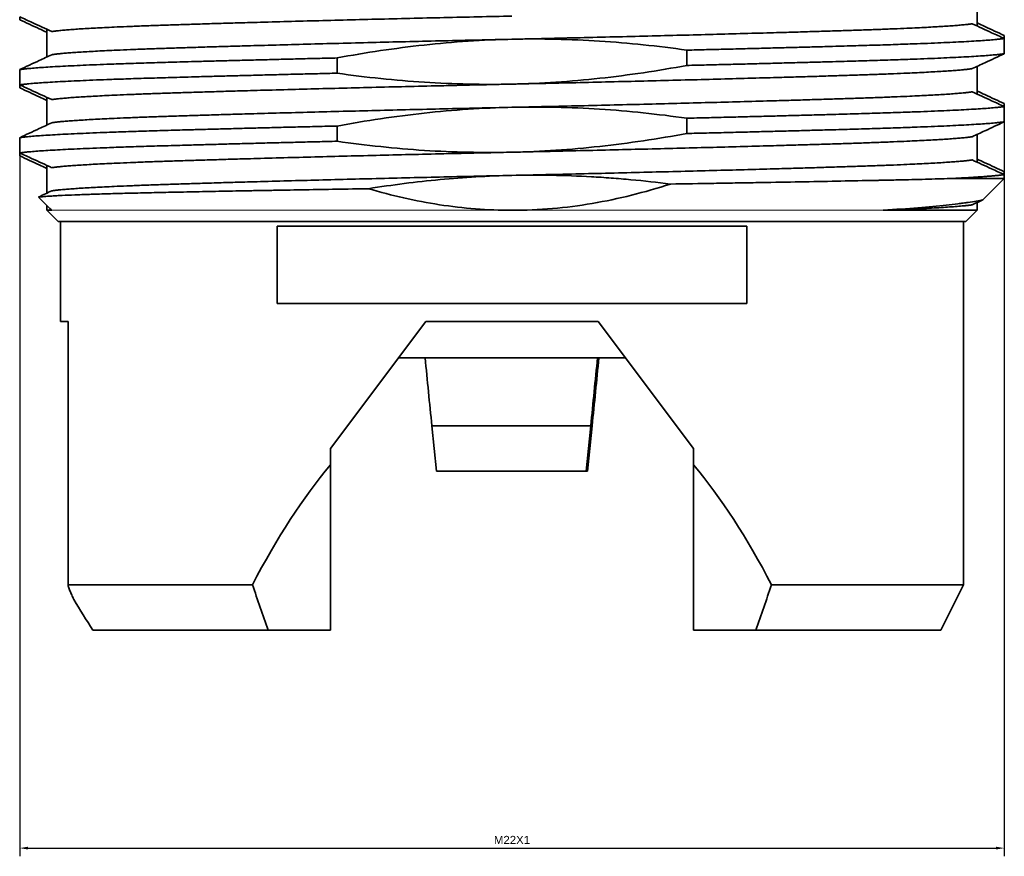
# Model space of a CAD drawing. Header units: millimetres. Extents: x -404827 to -46036, y 267324 to 306977.
# Tile 31 of 55: x -49146 to -49125, y 269774 to 269792. Entities that reach past the tile are written whole.
import ezdxf

# ---------------------------------------------------------------- set-up
doc = ezdxf.new("R2010")
doc.units = ezdxf.units.MM
doc.layers.add('1', color=7, linetype='Continuous', true_color=0xffffff)
doc.styles.get("Standard").update_dxf_attribs({"font": 'arial.ttf'})
doc.dimstyles.get("Standard").update_dxf_attribs({"dimtxt": 0.18, "dimasz": 0.18, "dimexe": 0.18, "dimexo": 0.0625, "dimgap": 0.09, "dimtad": 0, "dimtih": 1, "dimtoh": 1, "dimdec": 4, "dimzin": 0, "dimdsep": 46, "dimtxsty": 'Standard', "dimcen": 0.09, "dimadec": 0, "dimazin": 0, "dimtfac": 1, "dimtdec": 4, "dimtofl": 0, "dimtmove": 0, "dimatfit": 3, "dimfxl": 1, "dimtolj": 1, "dimtzin": 0, "dimarcsym": 0})

# ---------------------------------------------------------------- blocks, each defined once
blk = doc.blocks.new('*D101')
at = {"color": 0, "lineweight": -2, "transparency": 16777216}
for p, q in [((-49124.543, 269790.277), (-49124.543, 269773.987)), ((-49146.237, 269789.59), (-49146.237, 269773.987)), ((-49146.057, 269774.167), (-49124.723, 269774.167))]:
    blk.add_line(p, q, dxfattribs=at)
at = {"color": 0, "transparency": 16777216}
for points in [[(-49146.057, 269774.197), (-49146.057, 269774.137), (-49146.237, 269774.167)], [(-49124.723, 269774.197), (-49124.723, 269774.137), (-49124.543, 269774.167)]]:
    blk.add_solid(points, dxfattribs=at)
at = {"layer": 'Defpoints', "color": 0, "transparency": 16777216}
for p in [(-49124.543, 269790.339), (-49146.237, 269789.653), (-49124.543, 269774.167)]:
    blk.add_point(p, dxfattribs=at)
at = {"color": 0, "transparency": 16777216, "insert": (-49135.39, 269774.347), "char_height": 0.18, "attachment_point": 5}
blk.add_mtext('\\A1;M22X1', dxfattribs=at)

msp = doc.modelspace()

# ---------------------------------------------------------------- linework, layer by layer
at = {"layer": '1', "color": 7, "linetype": 'Continuous', "lineweight": 35}
for p, q in [((-49125.14, 269792.281), (-49125.14, 269792.894)), ((-49146.237, 269792.485), (-49146.237, 269792.421)), ((-49145.64, 269792.211), (-49145.64, 269791.598)), ((-49124.543, 269792.007), (-49124.543, 269792.071)), ((-49124.543, 269792.007), (-49124.543, 269791.671)), ((-49131.538, 269791.75), (-49131.538, 269791.413)), ((-49139.242, 269791.242), (-49139.242, 269791.578)), ((-49125.14, 269790.781), (-49125.14, 269791.394)), ((-49146.237, 269790.985), (-49146.237, 269791.321)), ((-49146.237, 269790.985), (-49146.237, 269790.921)), ((-49145.64, 269790.711), (-49145.64, 269790.098)), ((-49124.543, 269790.507), (-49124.543, 269790.571)), ((-49124.543, 269790.507), (-49124.543, 269790.171)), ((-49139.242, 269789.742), (-49139.242, 269790.078)), ((-49131.538, 269790.25), (-49131.538, 269789.913)), ((-49125.14, 269789.281), (-49125.14, 269789.894)), ((-49146.237, 269789.485), (-49146.237, 269789.821)), ((-49146.237, 269789.485), (-49146.237, 269789.421)), ((-49145.64, 269789.211), (-49145.64, 269788.598)), ((-49124.543, 269789.007), (-49124.543, 269789.071)), ((-49124.543, 269789.007), (-49124.543, 269788.921)), ((-49125.741, 269788.921), (-49124.543, 269788.921)), ((-49125.14, 269788.221), (-49125.14, 269788.394)), ((-49145.64, 269788.33), (-49145.64, 269788.221)), ((-49145.53, 269788.221), (-49145.64, 269788.221)), ((-49145.64, 269788.221), (-49145.39, 269787.971)), ((-49125.14, 269788.221), (-49127.213, 269788.221)), ((-49125.39, 269787.971), (-49125.14, 269788.221)), ((-49145.39, 269787.971), (-49125.39, 269787.971)), ((-49145.34, 269787.971), (-49145.34, 269785.771)), ((-49125.44, 269779.971), (-49125.44, 269787.971)), ((-49140.562, 269786.171), (-49140.562, 269787.871)), ((-49140.562, 269787.871), (-49130.218, 269787.871)), ((-49130.218, 269787.871), (-49130.218, 269786.171)), ((-49130.218, 269786.171), (-49140.562, 269786.171)), ((-49145.169, 269785.771), (-49145.34, 269785.771)), ((-49145.172, 269785.771), (-49145.172, 269779.963)), ((-49139.39, 269782.971), (-49137.29, 269785.771)), ((-49133.49, 269785.771), (-49137.29, 269785.771)), ((-49131.39, 269782.971), (-49133.49, 269785.771)), ((-49137.304, 269784.971), (-49137.89, 269784.971)), ((-49133.505, 269784.971), (-49137.305, 269784.971)), ((-49133.504, 269784.971), (-49133.505, 269784.971)), ((-49132.89, 269784.971), (-49133.504, 269784.971)), ((-49133.655, 269783.471), (-49137.155, 269783.471)), ((-49137.155, 269783.471), (-49137.054, 269782.471)), ((-49133.754, 269782.471), (-49133.655, 269783.471)), ((-49133.726, 269782.471), (-49133.625, 269783.471)), ((-49139.39, 269782.614), (-49139.39, 269782.971)), ((-49131.39, 269782.971), (-49131.39, 269782.614)), ((-49139.39, 269778.971), (-49139.39, 269782.614)), ((-49131.39, 269782.614), (-49131.39, 269778.971)), ((-49137.054, 269782.471), (-49133.754, 269782.471)), ((-49133.754, 269782.471), (-49133.75, 269782.471)), ((-49133.73, 269782.471), (-49133.75, 269782.471)), ((-49133.73, 269782.471), (-49133.726, 269782.471)), ((-49145.169, 269779.971), (-49141.11, 269779.971)), ((-49125.44, 269779.971), (-49129.67, 269779.971)), ((-49125.94, 269778.971), (-49125.44, 269779.971)), ((-49144.626, 269778.971), (-49140.762, 269778.971)), ((-49140.762, 269778.971), (-49139.39, 269778.971)), ((-49131.39, 269778.971), (-49130.018, 269778.971)), ((-49125.94, 269778.971), (-49130.018, 269778.971))]:
    msp.add_line(p, q, dxfattribs=at)
at = {"layer": '1', "color": 7, "linetype": 'Continuous', "lineweight": 13}
for p, q in [((-49145.53, 269788.221), (-49135.39, 269788.221)), ((-49135.39, 269788.221), (-49127.213, 269788.221)), ((-49145.169, 269785.771), (-49145.169, 269779.971))]:
    msp.add_line(p, q, dxfattribs=at)
at = {"layer": '1', "color": 7, "linetype": 'Continuous', "lineweight": 35}
for centre, major_axis, ratio, start_param, end_param in [((-49135.39, 269765.971), (-9.8, 97.998), 0.000156, 1.37567, 1.391249), ((-49135.39, 269765.971), (6.4, 64), 0.000156, 1.269392, 1.310054), ((-49135.39, 269765.971), (6.4, 64), 0.000156, 4.973162, 5.013824), ((-49135.39, 269765.97), (9.8, 98.003), 0.000156, 1.375694, 1.391272), ((-49135.39, 269765.971), (9.8, 97.998), 0.000156, 4.891936, 4.907515), ((-49135.39, 269757.767), (0, 27.136), 0.366667, 0.413711, 0.612453), ((-49135.39, 269757.767), (0, 27.136), 0.366667, 5.670732, 5.869474)]:
    msp.add_ellipse(centre, major_axis=major_axis, ratio=ratio, start_param=start_param, end_param=end_param, dxfattribs=at)
for points, knots in [([(-49145.53, 269792.16), (-49145.601, 269792.193), (-49145.672, 269792.226), (-49145.815, 269792.291), (-49145.887, 269792.324), (-49146.051, 269792.399), (-49146.144, 269792.442), (-49146.237, 269792.485)], [0, 0, 0, 0, 0.303016, 0.303016, 0.606032, 0.606032, 1, 1, 1, 1]), ([(-49146.237, 269792.421), (-49146.165, 269792.388), (-49146.094, 269792.355), (-49145.952, 269792.288), (-49145.88, 269792.255), (-49145.753, 269792.196), (-49145.696, 269792.17), (-49145.64, 269792.143)], [0, 0, 0, 0, 0.358185, 0.358185, 0.716369, 0.716369, 1, 1, 1, 1]), ([(-49125.25, 269792.331), (-49125.179, 269792.299), (-49125.107, 269792.266), (-49124.965, 269792.2), (-49124.893, 269792.168), (-49124.729, 269792.092), (-49124.636, 269792.05), (-49124.543, 269792.007)], [0, 0, 0, 0, 0.303016, 0.303016, 0.606032, 0.606032, 1, 1, 1, 1]), ([(-49124.543, 269792.071), (-49124.614, 269792.104), (-49124.686, 269792.137), (-49124.828, 269792.203), (-49124.899, 269792.237), (-49125.027, 269792.296), (-49125.084, 269792.322), (-49125.14, 269792.348)], [0, 0, 0, 0, 0.358185, 0.358185, 0.716369, 0.716369, 1, 1, 1, 1]), ([(-49139.242, 269791.578), (-49138.924, 269791.637), (-49138.606, 269791.691), (-49137.966, 269791.786), (-49137.646, 269791.827), (-49137.003, 269791.898), (-49136.681, 269791.926), (-49136.036, 269791.969), (-49135.713, 269791.983), (-49135.39, 269791.99)], [0, 0, 0, 0, 0.25, 0.25, 0.5, 0.5, 0.75, 0.75, 1, 1, 1, 1]), ([(-49135.39, 269791.99), (-49135.068, 269791.998), (-49134.746, 269791.998), (-49134.102, 269791.984), (-49133.781, 269791.97), (-49133.138, 269791.929), (-49132.817, 269791.902), (-49132.176, 269791.835), (-49131.857, 269791.795), (-49131.538, 269791.75)], [0, 0, 0, 0, 0.25, 0.25, 0.5, 0.5, 0.75, 0.75, 1, 1, 1, 1]), ([(-49146.237, 269791.321), (-49146.165, 269791.354), (-49146.094, 269791.387), (-49145.952, 269791.453), (-49145.88, 269791.487), (-49145.716, 269791.563), (-49145.623, 269791.606), (-49145.53, 269791.65)], [0, 0, 0, 0, 0.302286, 0.302286, 0.604571, 0.604571, 1, 1, 1, 1]), ([(-49124.543, 269791.671), (-49124.614, 269791.638), (-49124.686, 269791.605), (-49124.828, 269791.538), (-49124.899, 269791.505), (-49125.064, 269791.429), (-49125.157, 269791.386), (-49125.25, 269791.342)], [0, 0, 0, 0, 0.302286, 0.302286, 0.604571, 0.604571, 1, 1, 1, 1]), ([(-49131.538, 269791.413), (-49131.856, 269791.355), (-49132.174, 269791.301), (-49132.814, 269791.206), (-49133.134, 269791.164), (-49133.777, 269791.094), (-49134.099, 269791.066), (-49134.744, 269791.023), (-49135.067, 269791.008), (-49135.39, 269791.001)], [0, 0, 0, 0, 0.25, 0.25, 0.5, 0.5, 0.75, 0.75, 1, 1, 1, 1]), ([(-49135.39, 269791.001), (-49135.712, 269790.994), (-49136.034, 269790.994), (-49136.677, 269791.008), (-49136.999, 269791.021), (-49137.642, 269791.062), (-49137.963, 269791.09), (-49138.604, 269791.157), (-49138.923, 269791.197), (-49139.242, 269791.242)], [0, 0, 0, 0, 0.25, 0.25, 0.5, 0.5, 0.75, 0.75, 1, 1, 1, 1]), ([(-49145.53, 269790.66), (-49145.601, 269790.693), (-49145.672, 269790.726), (-49145.815, 269790.791), (-49145.887, 269790.824), (-49146.051, 269790.899), (-49146.144, 269790.942), (-49146.237, 269790.985)], [0, 0, 0, 0, 0.303016, 0.303016, 0.606032, 0.606032, 1, 1, 1, 1]), ([(-49146.237, 269790.921), (-49146.165, 269790.888), (-49146.094, 269790.855), (-49145.952, 269790.788), (-49145.88, 269790.755), (-49145.753, 269790.696), (-49145.696, 269790.67), (-49145.64, 269790.643)], [0, 0, 0, 0, 0.358185, 0.358185, 0.716369, 0.716369, 1, 1, 1, 1]), ([(-49125.25, 269790.831), (-49125.179, 269790.799), (-49125.107, 269790.766), (-49124.965, 269790.7), (-49124.893, 269790.668), (-49124.729, 269790.592), (-49124.636, 269790.55), (-49124.543, 269790.507)], [0, 0, 0, 0, 0.303016, 0.303016, 0.606032, 0.606032, 1, 1, 1, 1]), ([(-49124.543, 269790.571), (-49124.614, 269790.604), (-49124.686, 269790.637), (-49124.828, 269790.703), (-49124.899, 269790.737), (-49125.027, 269790.796), (-49125.084, 269790.822), (-49125.14, 269790.848)], [0, 0, 0, 0, 0.358185, 0.358185, 0.716369, 0.716369, 1, 1, 1, 1]), ([(-49139.242, 269790.078), (-49138.924, 269790.137), (-49138.606, 269790.191), (-49137.966, 269790.286), (-49137.646, 269790.327), (-49137.003, 269790.398), (-49136.681, 269790.426), (-49136.036, 269790.469), (-49135.713, 269790.483), (-49135.39, 269790.49)], [0, 0, 0, 0, 0.25, 0.25, 0.5, 0.5, 0.75, 0.75, 1, 1, 1, 1]), ([(-49135.39, 269790.49), (-49135.068, 269790.498), (-49134.746, 269790.498), (-49134.102, 269790.484), (-49133.781, 269790.47), (-49133.138, 269790.429), (-49132.817, 269790.402), (-49132.176, 269790.335), (-49131.857, 269790.295), (-49131.538, 269790.25)], [0, 0, 0, 0, 0.25, 0.25, 0.5, 0.5, 0.75, 0.75, 1, 1, 1, 1]), ([(-49146.237, 269789.821), (-49146.165, 269789.854), (-49146.094, 269789.887), (-49145.952, 269789.953), (-49145.88, 269789.987), (-49145.716, 269790.063), (-49145.623, 269790.106), (-49145.53, 269790.15)], [0, 0, 0, 0, 0.302286, 0.302286, 0.604571, 0.604571, 1, 1, 1, 1]), ([(-49124.543, 269790.171), (-49124.614, 269790.138), (-49124.686, 269790.105), (-49124.828, 269790.038), (-49124.899, 269790.005), (-49125.064, 269789.929), (-49125.157, 269789.886), (-49125.25, 269789.842)], [0, 0, 0, 0, 0.302286, 0.302286, 0.604571, 0.604571, 1, 1, 1, 1]), ([(-49131.538, 269789.913), (-49131.856, 269789.855), (-49132.174, 269789.801), (-49132.814, 269789.706), (-49133.134, 269789.664), (-49133.777, 269789.594), (-49134.099, 269789.566), (-49134.744, 269789.523), (-49135.067, 269789.508), (-49135.39, 269789.501)], [0, 0, 0, 0, 0.25, 0.25, 0.5, 0.5, 0.75, 0.75, 1, 1, 1, 1]), ([(-49135.39, 269789.501), (-49135.712, 269789.494), (-49136.034, 269789.494), (-49136.677, 269789.508), (-49136.999, 269789.521), (-49137.642, 269789.562), (-49137.963, 269789.59), (-49138.604, 269789.657), (-49138.923, 269789.697), (-49139.242, 269789.742)], [0, 0, 0, 0, 0.25, 0.25, 0.5, 0.5, 0.75, 0.75, 1, 1, 1, 1]), ([(-49145.53, 269789.16), (-49145.601, 269789.193), (-49145.672, 269789.226), (-49145.815, 269789.291), (-49145.887, 269789.324), (-49146.051, 269789.399), (-49146.144, 269789.442), (-49146.237, 269789.485)], [0, 0, 0, 0, 0.303016, 0.303016, 0.606032, 0.606032, 1, 1, 1, 1]), ([(-49146.237, 269789.421), (-49146.165, 269789.388), (-49146.094, 269789.355), (-49145.952, 269789.288), (-49145.88, 269789.255), (-49145.753, 269789.196), (-49145.696, 269789.17), (-49145.64, 269789.143)], [0, 0, 0, 0, 0.358185, 0.358185, 0.716369, 0.716369, 1, 1, 1, 1]), ([(-49125.25, 269789.331), (-49125.179, 269789.299), (-49125.107, 269789.266), (-49124.965, 269789.2), (-49124.893, 269789.168), (-49124.729, 269789.092), (-49124.636, 269789.05), (-49124.543, 269789.007)], [0, 0, 0, 0, 0.303016, 0.303016, 0.606032, 0.606032, 1, 1, 1, 1]), ([(-49124.543, 269789.071), (-49124.614, 269789.104), (-49124.686, 269789.137), (-49124.828, 269789.203), (-49124.899, 269789.237), (-49125.027, 269789.296), (-49125.084, 269789.322), (-49125.14, 269789.348)], [0, 0, 0, 0, 0.358185, 0.358185, 0.716369, 0.716369, 1, 1, 1, 1]), ([(-49138.551, 269788.697), (-49138.028, 269788.781), (-49137.503, 269788.848), (-49136.712, 269788.923), (-49136.448, 269788.943), (-49135.919, 269788.974), (-49135.655, 269788.985), (-49135.39, 269788.99)], [0, 0, 0, 0, 0.5, 0.5, 0.75, 0.75, 1, 1, 1, 1]), ([(-49135.39, 269788.99), (-49135.098, 269788.997), (-49134.515, 269788.998), (-49133.933, 269788.977), (-49133.496, 269788.953), (-49133.35, 269788.943), (-49133.06, 269788.921), (-49132.914, 269788.909), (-49132.479, 269788.869), (-49132.189, 269788.836), (-49131.9, 269788.799)], [0, 0, 0, 0, 0.25, 0.5, 0.5, 0.625, 0.625, 0.75, 0.75, 1, 1, 1, 1]), ([(-49135.39, 269788.221), (-49135.091, 269788.221), (-49134.794, 269788.234), (-49134.205, 269788.285), (-49133.913, 269788.323), (-49133.041, 269788.471), (-49132.467, 269788.616), (-49131.9, 269788.799)], [0, 0, 0, 0, 0.25, 0.25, 0.5, 0.5, 1, 1, 1, 1]), ([(-49131.9, 269788.799), (-49131.574, 269788.804), (-49131.254, 269788.809), (-49130.784, 269788.817), (-49130.629, 269788.82), (-49130.398, 269788.824), (-49130.322, 269788.825), (-49130.17, 269788.828), (-49130.094, 269788.829), (-49129.72, 269788.836), (-49129.43, 269788.841), (-49128.87, 269788.851), (-49128.6, 269788.856), (-49128.078, 269788.866), (-49127.827, 269788.871), (-49127.526, 269788.877), (-49127.436, 269788.879), (-49127.348, 269788.88), (-49127.29, 269788.882), (-49127.26, 269788.882), (-49127.116, 269788.885), (-49127.004, 269788.888), (-49126.677, 269788.895), (-49126.266, 269788.905), (-49125.907, 269788.916), (-49125.741, 269788.921)], [0, 0, 0, 0, 0.125, 0.125, 0.1875, 0.1875, 0.21875, 0.21875, 0.25, 0.25, 0.375, 0.375, 0.5, 0.5, 0.625, 0.625, 0.65625, 0.671875, 0.671875, 0.6875, 0.6875, 0.75, 0.75, 0.875, 1, 1, 1, 1]), ([(-49145.824, 269788.513), (-49145.792, 269788.516), (-49145.711, 269788.524), (-49145.594, 269788.532), (-49145.494, 269788.538), (-49145.458, 269788.54), (-49145.382, 269788.544), (-49145.342, 269788.546), (-49145.216, 269788.552), (-49145.032, 269788.56), (-49144.71, 269788.572), (-49144.341, 269788.583), (-49144.063, 269788.591), (-49143.88, 269788.596), (-49143.842, 269788.597), (-49143.767, 269788.598), (-49143.729, 269788.599), (-49143.613, 269788.602), (-49143.535, 269788.604), (-49143.294, 269788.61), (-49143.128, 269788.613), (-49142.783, 269788.621), (-49142.605, 269788.624), (-49142.236, 269788.632), (-49141.855, 269788.639), (-49141.45, 269788.647), (-49141.19, 269788.652), (-49141.137, 269788.653), (-49141.032, 269788.655), (-49140.873, 269788.657), (-49140.712, 269788.66), (-49140.387, 269788.666), (-49139.947, 269788.674), (-49139.262, 269788.686), (-49138.791, 269788.693), (-49138.551, 269788.697)], [0, 0, 0, 0, 0.0625, 0.125, 0.125, 0.15625, 0.15625, 0.1875, 0.1875, 0.25, 0.3125, 0.375, 0.4375, 0.4375, 0.453125, 0.453125, 0.46875, 0.46875, 0.5, 0.5, 0.5625, 0.5625, 0.625, 0.625, 0.6875, 0.75, 0.75, 0.765625, 0.765625, 0.78125, 0.8125, 0.8125, 0.875, 0.9375, 1, 1, 1, 1]), ([(-49145.824, 269788.513), (-49145.819, 269788.515), (-49145.814, 269788.517), (-49145.716, 269788.563), (-49145.623, 269788.606), (-49145.53, 269788.65)], [0, 0, 0, 0, 0.051396, 0.051396, 1, 1, 1, 1]), ([(-49138.551, 269788.697), (-49138.035, 269788.545), (-49137.515, 269788.426), (-49136.725, 269788.304), (-49136.46, 269788.273), (-49135.927, 269788.232), (-49135.659, 269788.221), (-49135.39, 269788.221)], [0, 0, 0, 0, 0.5, 0.5, 0.75, 0.75, 1, 1, 1, 1]), ([(-49145.824, 269788.513), (-49145.784, 269788.473), (-49145.744, 269788.433), (-49145.646, 269788.336), (-49145.588, 269788.279), (-49145.53, 269788.221)], [0, 0, 0, 0, 0.406811, 0.406811, 1, 1, 1, 1]), ([(-49125.019, 269788.45), (-49125.1, 269788.431), (-49125.208, 269788.412), (-49125.376, 269788.388), (-49125.429, 269788.381), (-49125.485, 269788.374), (-49125.524, 269788.369), (-49125.544, 269788.367), (-49125.644, 269788.355), (-49125.731, 269788.345), (-49126.008, 269788.316), (-49126.216, 269788.297), (-49126.679, 269788.259), (-49126.934, 269788.24), (-49127.213, 269788.221)], [0, 0, 0, 0, 0.25, 0.25, 0.3125, 0.34375, 0.34375, 0.375, 0.375, 0.5, 0.5, 0.75, 0.75, 1, 1, 1, 1]), ([(-49145.169, 269779.971), (-49145.171, 269779.971), (-49145.172, 269779.97), (-49145.172, 269779.966), (-49145.172, 269779.964), (-49145.172, 269779.961), (-49145.172, 269779.959), (-49145.171, 269779.953), (-49145.17, 269779.948), (-49145.167, 269779.937), (-49145.165, 269779.931), (-49145.159, 269779.912), (-49145.154, 269779.898), (-49145.143, 269779.869), (-49145.137, 269779.855), (-49145.124, 269779.824), (-49145.118, 269779.809), (-49145.104, 269779.777), (-49145.097, 269779.761), (-49145.075, 269779.713), (-49145.06, 269779.68), (-49145.044, 269779.647)], [0, 0, 0, 0, 0.0625, 0.0625, 0.09375, 0.09375, 0.125, 0.125, 0.1875, 0.1875, 0.25, 0.25, 0.375, 0.375, 0.5, 0.5, 0.625, 0.625, 0.75, 0.75, 1, 1, 1, 1])]:
    msp.add_open_spline(points, degree=3, knots=knots, dxfattribs=at)
for points, weights, knots in [([(-49145.53, 269792.16), (-49145.034, 269792.239), (-49142.638, 269792.314), (-49139.636, 269792.408), (-49135.39, 269792.501)], [0.976620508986, 0.938301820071, 1, 0.923879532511, 1], [0, 0, 0, 0.447677, 0.447677, 1, 1, 1]), ([(-49125.25, 269792.331), (-49125.746, 269792.253), (-49128.142, 269792.178), (-49131.144, 269792.084), (-49135.39, 269791.99)], [0.976620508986, 0.938301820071, 1, 0.923879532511, 1], [0, 0, 0, 0.447677, 0.447677, 1, 1, 1]), ([(-49135.39, 269791.99), (-49139.636, 269791.897), (-49142.638, 269791.803), (-49145.034, 269791.728), (-49145.53, 269791.65)], [1, 0.923879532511, 1, 0.938301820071, 0.976620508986], [0, 0, 0, 0.552323, 0.552323, 1, 1, 1]), ([(-49124.543, 269792.007), (-49125.047, 269791.928), (-49127.647, 269791.852), (-49129.321, 269791.803), (-49131.538, 269791.75)], [0.977783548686, 0.937383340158, 1, 0.958763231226, 0.962204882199], [0, 0, 0, 0.602933, 0.602933, 1, 1, 1]), ([(-49124.543, 269791.671), (-49125.047, 269791.591), (-49127.647, 269791.515), (-49129.321, 269791.466), (-49131.538, 269791.413)], [0.977783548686, 0.937383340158, 1, 0.958763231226, 0.962204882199], [0, 0, 0, 0.602933, 0.602933, 1, 1, 1]), ([(-49139.242, 269791.578), (-49141.459, 269791.525), (-49143.133, 269791.477), (-49145.733, 269791.401), (-49146.237, 269791.321)], [0.962204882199, 0.958763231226, 1, 0.937383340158, 0.977783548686], [0, 0, 0, 0.397067, 0.397067, 1, 1, 1]), ([(-49139.242, 269791.242), (-49141.459, 269791.189), (-49143.133, 269791.14), (-49145.733, 269791.064), (-49146.237, 269790.985)], [0.962204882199, 0.958763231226, 1, 0.937383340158, 0.977783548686], [0, 0, 0, 0.397067, 0.397067, 1, 1, 1]), ([(-49135.39, 269791.001), (-49131.144, 269791.095), (-49128.142, 269791.189), (-49125.746, 269791.264), (-49125.25, 269791.342)], [1, 0.923879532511, 1, 0.938301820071, 0.976620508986], [0, 0, 0, 0.552323, 0.552323, 1, 1, 1]), ([(-49145.53, 269790.66), (-49145.034, 269790.739), (-49142.638, 269790.814), (-49139.636, 269790.908), (-49135.39, 269791.001)], [0.976620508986, 0.938301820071, 1, 0.923879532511, 1], [0, 0, 0, 0.447677, 0.447677, 1, 1, 1]), ([(-49125.25, 269790.831), (-49125.746, 269790.753), (-49128.142, 269790.678), (-49131.144, 269790.584), (-49135.39, 269790.49)], [0.976620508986, 0.938301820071, 1, 0.923879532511, 1], [0, 0, 0, 0.447677, 0.447677, 1, 1, 1]), ([(-49124.543, 269790.507), (-49125.047, 269790.428), (-49127.647, 269790.352), (-49129.321, 269790.303), (-49131.538, 269790.25)], [0.977783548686, 0.937383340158, 1, 0.958763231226, 0.962204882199], [0, 0, 0, 0.602933, 0.602933, 1, 1, 1]), ([(-49135.39, 269790.49), (-49139.636, 269790.397), (-49142.638, 269790.303), (-49145.034, 269790.228), (-49145.53, 269790.15)], [1, 0.923879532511, 1, 0.938301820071, 0.976620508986], [0, 0, 0, 0.552323, 0.552323, 1, 1, 1]), ([(-49139.242, 269790.078), (-49141.459, 269790.025), (-49143.133, 269789.977), (-49145.733, 269789.901), (-49146.237, 269789.821)], [0.962204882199, 0.958763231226, 1, 0.937383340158, 0.977783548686], [0, 0, 0, 0.397067, 0.397067, 1, 1, 1]), ([(-49124.543, 269790.171), (-49125.047, 269790.091), (-49127.647, 269790.015), (-49129.321, 269789.966), (-49131.538, 269789.913)], [0.977783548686, 0.937383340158, 1, 0.958763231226, 0.962204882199], [0, 0, 0, 0.602933, 0.602933, 1, 1, 1]), ([(-49139.242, 269789.742), (-49141.459, 269789.689), (-49143.133, 269789.64), (-49145.733, 269789.564), (-49146.237, 269789.485)], [0.962204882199, 0.958763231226, 1, 0.937383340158, 0.977783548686], [0, 0, 0, 0.397067, 0.397067, 1, 1, 1]), ([(-49135.39, 269789.501), (-49131.144, 269789.595), (-49128.142, 269789.689), (-49125.746, 269789.764), (-49125.25, 269789.842)], [1, 0.923879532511, 1, 0.938301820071, 0.976620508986], [0, 0, 0, 0.552323, 0.552323, 1, 1, 1]), ([(-49145.53, 269789.16), (-49145.034, 269789.239), (-49142.638, 269789.314), (-49139.636, 269789.408), (-49135.39, 269789.501)], [0.976620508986, 0.938301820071, 1, 0.923879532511, 1], [0, 0, 0, 0.447677, 0.447677, 1, 1, 1]), ([(-49125.25, 269789.331), (-49125.746, 269789.253), (-49128.142, 269789.178), (-49131.144, 269789.084), (-49135.39, 269788.99)], [0.976620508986, 0.938301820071, 1, 0.923879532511, 1], [0, 0, 0, 0.447677, 0.447677, 1, 1, 1]), ([(-49135.39, 269788.99), (-49139.636, 269788.897), (-49142.638, 269788.803), (-49145.034, 269788.728), (-49145.53, 269788.65)], [1, 0.923879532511, 1, 0.938301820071, 0.976620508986], [0, 0, 0, 0.552323, 0.552323, 1, 1, 1])]:
    msp.add_rational_spline(points, weights, degree=2, knots=knots, dxfattribs=at)
for points, weights in [([(-49124.543, 269789.007), (-49124.812, 269788.965), (-49125.741, 269788.921)], [0.977783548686, 0.955781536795, 0.964333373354]), ([(-49127.213, 269788.221), (-49125.634, 269788.281), (-49125.25, 269788.342)], [0.977700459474, 0.946728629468, 0.976620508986])]:
    msp.add_rational_spline(points, weights, degree=2, dxfattribs=at)
for points in [[(-49125.019, 269788.45), (-49124.86, 269788.607), (-49124.702, 269788.764), (-49124.543, 269788.921)], [(-49125.019, 269788.45), (-49125.096, 269788.414), (-49125.173, 269788.378), (-49125.25, 269788.342)], [(-49141.11, 269779.971), (-49140.994, 269779.638), (-49140.878, 269779.304), (-49140.762, 269778.971)], [(-49129.67, 269779.971), (-49129.786, 269779.638), (-49129.902, 269779.304), (-49130.018, 269778.971)], [(-49145.044, 269779.647), (-49144.905, 269779.416), (-49144.766, 269779.191), (-49144.626, 269778.971)]]:
    msp.add_open_spline(points, degree=3, dxfattribs=at)

# ---------------------------------------------------------------- dimensions: what is measured, and where the dimension line sits
dim = msp.add_linear_dim(base=(-49124.543, 269774.167), p1=(-49146.237, 269789.653), p2=(-49124.543, 269790.339), text='M22X1', dimstyle='Standard', override={"dimtad": 1, "dimdec": 1, "dimtdec": 1, "dimfxl": 0.09})
dim.commit()
dim.dimension.update_dxf_attribs({"geometry": '*D101', "text_midpoint": (-49135.39, 269774.347)})

doc.saveas('drawing.dxf')
